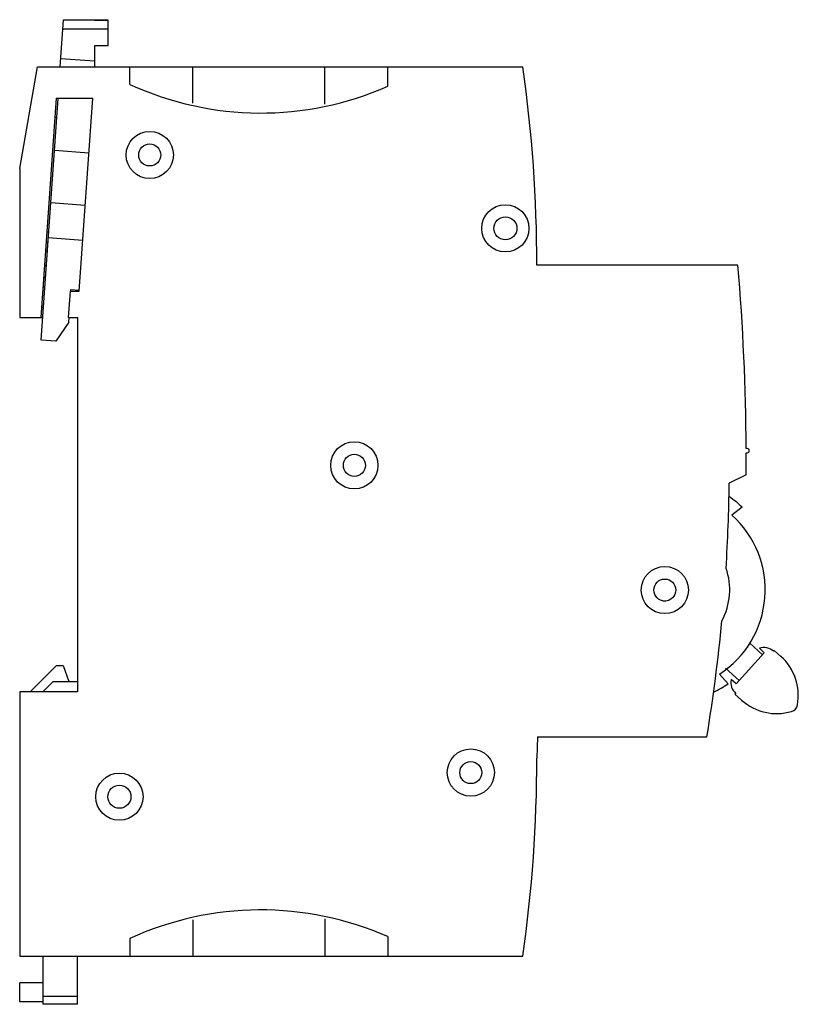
# Model space of a CAD drawing. Header units: millimetres. Extents: x 10.9 to 85.1, y 19.3 to 113.2.
import ezdxf

# ---------------------------------------------------------------- set-up
doc = ezdxf.new("R2010")
doc.units = ezdxf.units.MM
doc.header["$LTSCALE"] = 8.612037
doc.layers.get('0').update_dxf_attribs({"linetype": 'CONTINUOUS'})

msp = doc.modelspace()

# ---------------------------------------------------------------- linework, layer by layer
at = {"color": 7, "linetype": 'Continuous'}
for p, q in [((14.754, 108.655), (15.068, 113.151)), ((15.068, 113.151), (18.024, 113.155)), ((18.024, 113.113), (18.024, 113.155)), ((19.324, 113.117), (18.024, 113.116)), ((18.024, 113.113), (19.324, 113.114)), ((19.326, 110.656), (19.324, 113.114)), ((15.007, 112.286), (19.325, 112.291)), ((19.326, 110.656), (18.026, 110.655)), ((18.026, 110.655), (18.029, 108.655)), ((14.809, 109.446), (18.028, 109.221)), ((10.889, 98.955), (12.6, 108.655)), ((12.6, 108.655), (58.861, 108.655)), ((21.389, 106.983), (21.389, 108.655)), ((27.389, 105.199), (27.389, 108.655)), ((39.989, 105.114), (39.989, 108.655)), ((45.989, 106.803), (45.989, 108.655)), ((14.352, 105.655), (12.893, 84.755)), ((12.933, 82.59), (14.543, 105.641)), ((14.352, 105.655), (17.852, 105.655)), ((16.567, 87.255), (17.852, 105.655)), ((14.226, 103.855), (14.418, 103.855)), ((17.488, 100.438), (14.196, 100.668)), ((10.889, 98.955), (10.889, 84.755)), ((17.139, 95.45), (13.847, 95.68)), ((13.462, 92.911), (13.654, 92.911)), ((16.906, 92.108), (13.614, 92.338)), ((13.335, 91.097), (13.527, 91.097)), ((13.395, 91.955), (13.587, 91.955)), ((13.241, 89.751), (13.433, 89.751)), ((79.359, 89.755), (60.189, 89.755)), ((13.16, 88.579), (13.352, 88.579)), ((13.096, 87.674), (13.288, 87.674)), ((15.765, 87.252), (15.776, 87.409)), ((15.776, 87.409), (16.574, 87.353)), ((15.543, 84.755), (15.717, 87.255)), ((15.717, 87.255), (16.567, 87.255)), ((12.961, 85.739), (13.153, 85.739)), ((10.889, 84.755), (13.084, 84.755)), ((15.543, 84.755), (16.389, 84.755)), ((15.559, 84.3), (15.59, 84.751)), ((16.389, 84.755), (16.389, 49.055)), ((15.559, 84.3), (14.34, 82.492)), ((14.34, 82.492), (12.933, 82.59)), ((80.242, 72.252), (80.137, 72.252)), ((80.138, 71.852), (80.242, 71.852)), ((80.132, 69.751), (78.532, 68.958)), ((79.767, 66.663), (78.789, 65.895)), ((80.449, 53.728), (81.703, 52.598)), ((81.87, 52.784), (79.192, 49.812)), ((81.402, 53.206), (81.87, 52.784)), ((82.829, 52.997), (82.762, 52.922)), ((83.462, 52.426), (82.829, 52.997)), ((11.889, 49.055), (14.389, 51.555)), ((14.389, 51.555), (15.043, 51.555)), ((15.043, 51.555), (15.589, 50.055)), ((77.596, 50.744), (78.442, 49.832)), ((79.493, 50.147), (78.188, 51.323)), ((13.089, 49.055), (14.089, 50.055)), ((14.089, 50.055), (16.389, 50.055)), ((79.192, 49.812), (78.724, 50.234)), ((10.889, 49.055), (10.889, 23.855)), ((16.389, 49.055), (10.889, 49.055)), ((79.147, 48.911), (79.08, 48.836)), ((79.08, 48.836), (79.713, 48.266)), ((60.26, 44.756), (60.189, 42.743)), ((60.26, 44.756), (76.394, 44.756)), ((27.389, 27.31), (27.389, 23.855)), ((39.989, 27.395), (39.989, 23.855)), ((21.389, 25.526), (21.389, 23.855)), ((45.989, 25.706), (45.989, 23.855)), ((10.889, 23.855), (58.861, 23.855)), ((13.089, 23.855), (13.089, 19.255)), ((16.389, 19.255), (16.389, 23.855)), ((13.089, 21.296), (10.889, 21.296)), ((10.889, 19.505), (10.889, 21.296)), ((13.089, 20.019), (16.389, 20.019)), ((13.089, 19.505), (10.889, 19.505)), ((16.389, 19.255), (13.089, 19.255))]:
    msp.add_line(p, q, dxfattribs=at)
for centre, radius in [((23.29, 100.254), 2.25), ((23.29, 100.254), 1.05), ((57.19, 93.257), 2.25), ((57.19, 93.257), 1.1), ((42.792, 70.655), 2.25), ((42.792, 70.655), 1.05), ((72.39, 58.759), 2.25), ((72.39, 58.759), 1.05), ((53.895, 41.356), 2.25), ((53.895, 41.356), 1.05), ((20.395, 39.053), 2.25), ((20.395, 39.053), 1.1)]:
    msp.add_circle(centre, radius, dxfattribs=at)
for centre, radius, start, end in [((-74.911, 89.755), 135.1, 0.00003, 8.04173), ((33.889, 134.255), 30, 245.37568, 293.78673), ((-135.711, 71.428), 215.85, 0.21894, 4.87073), ((-135.711, 71.428), 215.85, 359.55489, 0.11276), ((80.242, 72.052), 0.2, 270.00502, 90.00502), ((-81.456, 70.898), 160, 356.393, 359.30524), ((72.388, 58.776), 10.8, 46.90835, 55.46068), ((72.388, 58.776), 9.573, 302.95832, 48.04168), ((72.388, 58.776), 6.19, 331.59529, 19.39453), ((72.389, 58.774), 1.05, 259.5819, 291.48919), ((-81.456, 70.898), 160, 350.59637, 354.59682), ((81.839, 51.898), 1.379, 47.97845, 108.49133), ((80.115, 48.712), 5, 349.56659, 47.97845), ((72.388, 58.776), 10.8, 295.52914, 304.09165), ((80.07, 49.935), 1.379, 167.46558, 227.97845), ((83.06, 51.98), 5, 227.97845, 286.39032), ((84.246, 47.951), 0.8, 286.39032, 349.56659), ((-74.911, 42.754), 135.1, 351.95827, 359.99515), ((33.889, -1.745), 30, 66.21327, 114.62432)]:
    msp.add_arc(centre, radius, start, end, dxfattribs=at)

doc.saveas('drawing.dxf')
